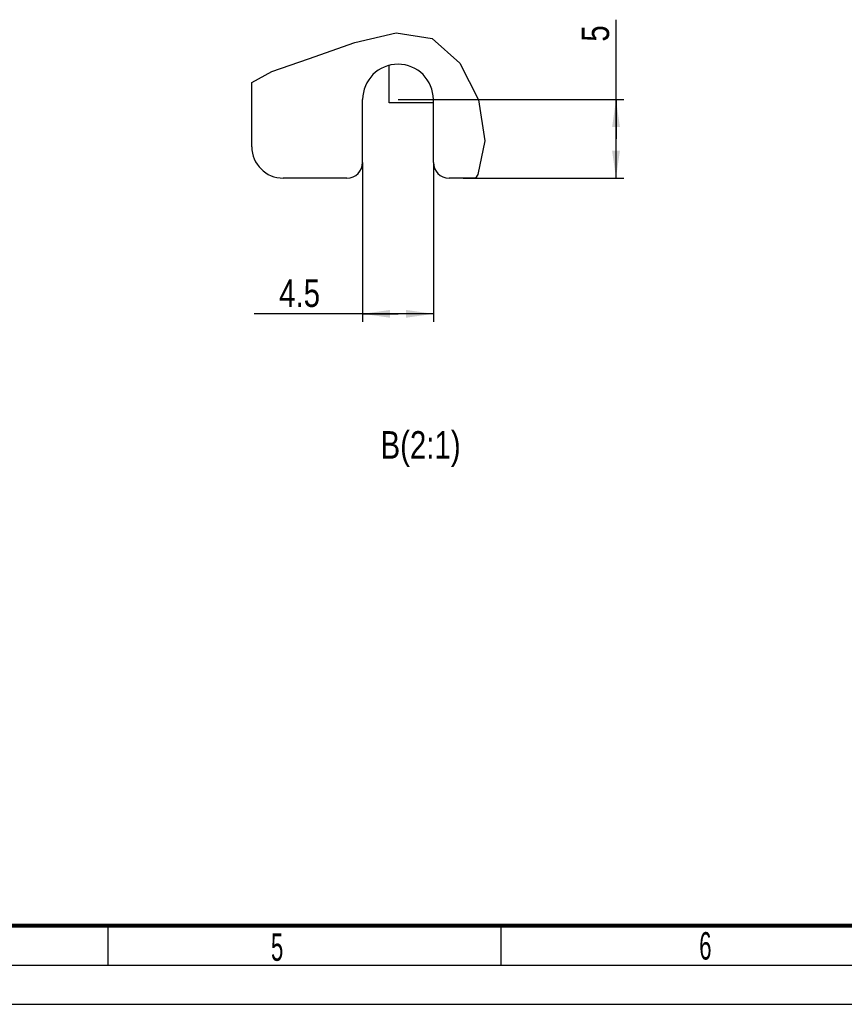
# Model space of a CAD drawing. Header units: millimetres. Extents: x 0 to 841, y 0 to 594.
# Tile 2 of 116: x 214 to 319, y 0 to 125. Entities that reach past the tile are written whole.
import ezdxf

# ---------------------------------------------------------------- set-up
doc = ezdxf.new("R2010")
doc.units = ezdxf.units.MM
doc.header["$LTSCALE"] = 46.255
doc.layers.get('0').update_dxf_attribs({"linetype": 'CONTINUOUS'})
doc.layers.add('ROUNDS', color=7, linetype='CONTINUOUS')
doc.styles.get("Standard").update_dxf_attribs({"font": 'txt', "width": 0.8})
doc.styles.add('TEXTSTYLE_2', font='txt', dxfattribs={"width": 0.6})
doc.dimstyles.new('DIMSTYLE_4', dxfattribs={"dimtxt": 3.5, "dimasz": 3.5, "dimexe": 0.18, "dimexo": 0.0625, "dimgap": 0.09, "dimtad": 1, "dimlfac": 0.5, "dimdsep": 46, "dimtxsty": 'STANDARD', "dimblk": '_FILLED', "dimblk1": '_FILLED', "dimblk2": '_FILLED', "dimcen": 0.09, "dimclrt": 5, "dimadec": 0, "dimazin": 0, "dimtfac": 1, "dimtofl": 0, "dimtmove": 0, "dimatfit": 3, "dimldrblk": '_FILLED', "dimfxl": 1, "dimtolj": 1, "dimarcsym": 0})

# ---------------------------------------------------------------- blocks, each defined once
blk = doc.blocks.new('_FILLED')
at = {"color": 0, "linetype": 'BYBLOCK'}
blk.add_solid([(0, 0), (-1, 0.143), (-1, -0.143)], dxfattribs=at)
blk = doc.blocks.new('*D12')
at = {"color": 2, "linetype": 'CONTINUOUS'}
for p, q in [((257.88, 107.15), (257.88, 86.88)), ((266.88, 107.15), (266.88, 86.88)), ((262.38, 87.88), (244.06, 87.88)), ((257.88, 87.88), (262.38, 87.88)), ((266.88, 87.88), (262.38, 87.88))]:
    blk.add_line(p, q, dxfattribs=at)
at = {"color": 2, "linetype": 'CONTINUOUS', "xscale": 3.5, "yscale": 3.5, "zscale": 3.5, "rotation": 180}
blk.add_blockref('_FILLED', (257.88, 87.88), dxfattribs=at)
at = {"color": 2, "linetype": 'CONTINUOUS', "xscale": 3.5, "yscale": 3.5, "zscale": 3.5}
blk.add_blockref('_FILLED', (266.88, 87.88), dxfattribs=at)
at = {"color": 5, "linetype": 'CONTINUOUS', "insert": (252.46, 92.26), "char_height": 3.5, "width": 8.4, "attachment_point": 3, "line_spacing_factor": 0.9}
blk.add_mtext('4.5', dxfattribs=at)
blk = doc.blocks.new('*D13')
at = {"color": 2, "linetype": 'CONTINUOUS'}
for p, q in [((290.12, 110.15), (290.12, 125.32)), ((262.38, 115.15), (291.12, 115.15)), ((290.12, 115.15), (290.12, 110.15)), ((290.12, 105.15), (290.12, 110.15)), ((270.69, 105.15), (291.12, 105.15))]:
    blk.add_line(p, q, dxfattribs=at)
at = {"color": 2, "linetype": 'CONTINUOUS', "xscale": 3.5, "yscale": 3.5, "zscale": 3.5}
for p, rotation in [((290.12, 115.15), 90), ((290.12, 105.15), 270)]:
    blk.add_blockref('_FILLED', p, dxfattribs=dict(at, rotation=rotation))
at = {"color": 5, "linetype": 'CONTINUOUS', "insert": (285.74, 122.52), "char_height": 3.5, "width": 2.8, "attachment_point": 1, "rotation": 90, "line_spacing_factor": 0.9}
blk.add_mtext('5', dxfattribs=at)

msp = doc.modelspace()

# ---------------------------------------------------------------- linework, layer by layer
at = {"color": 2, "linetype": 'CONTINUOUS'}
for p, q in [((256.8697, 122.4256), (262.144, 123.6655)), ((262.144, 123.6655), (266.7448, 122.9051)), ((266.7448, 122.9051), (270.2417, 119.7935)), ((250.9861, 120.3398), (256.8697, 122.4256)), ((246.3245, 118.7124), (250.9861, 120.3398)), ((270.2417, 119.7935), (272.6333, 115.1011)), ((243.7786, 117.3449), (246.3245, 118.7124)), ((272.6333, 115.1011), (273.4331, 109.895)), ((273.4331, 109.895), (272.526, 105.6246)), ((272.526, 105.6246), (272.2363, 105.1504)), ((15, 5), (836, 5))]:
    msp.add_line(p, q, dxfattribs=at)
at = {"color": 7, "linetype": 'CONTINUOUS'}
for p, q in [((261.2586, 114.7504), (261.2586, 119.473)), ((266.8786, 114.7504), (261.2586, 114.7504)), ((225.5, 5), (225.5, 10)), ((275.5, 5), (275.5, 10)), ((0, 0), (841, 0))]:
    msp.add_line(p, q, dxfattribs=at)
at = {"color": 7, "linetype": 'CONTINUOUS', "const_width": 0.5}
msp.add_lwpolyline([(20, 10), (831, 10)], dxfattribs=at)
at = {"color": 7, "linetype": 'CONTINUOUS'}
msp.add_arc((262.3786, 115.1504), 4.5, 0, 180, dxfattribs=at)
at = {"layer": 'ROUNDS', "color": 7, "linetype": 'CONTINUOUS'}
for p, q in [((243.7786, 109.1504), (243.7786, 117.3449)), ((257.8786, 107.1504), (257.8786, 115.1504)), ((266.8786, 107.1504), (266.8786, 115.1504)), ((255.8786, 105.1504), (247.7786, 105.1504)), ((272.2363, 105.1504), (268.8786, 105.1504))]:
    msp.add_line(p, q, dxfattribs=at)
for centre, radius, start, end in [((247.7786, 109.1504), 4, 180, 270), ((255.8786, 107.1504), 2, 270, 360), ((268.8786, 107.1504), 2, 180, 270)]:
    msp.add_arc(centre, radius, start, end, dxfattribs=at)

# ---------------------------------------------------------------- texts
at = {"color": 5, "linetype": 'CONTINUOUS', "insert": (270.3489, 72.9512), "char_height": 3.5, "width": 16.8, "attachment_point": 3, "line_spacing_factor": 0.9}
msp.add_mtext('B(2:1)', dxfattribs=at)
at = {"color": 5, "linetype": 'CONTINUOUS', "char_height": 3.5, "width": 2.1, "attachment_point": 1, "line_spacing_factor": 0.9, "style": 'TEXTSTYLE_2'}
for s, insert in [('5', (246.2182, 9.0363)), ('6', (300.7102, 9.1919))]:
    msp.add_mtext(s, dxfattribs=dict(at, insert=insert))

# ---------------------------------------------------------------- dimensions: what is measured, and where the dimension line sits
at = {"color": 2, "linetype": 'CONTINUOUS'}
dim = msp.add_linear_dim(base=(290.1173, 115.1504), p1=(270.6894, 105.1504), p2=(262.3786, 115.1504), angle=90, dimstyle='DIMSTYLE_4', dxfattribs=at)
dim.commit()
dim.dimension.update_dxf_attribs({"geometry": '*D13', "text_midpoint": (287.4923, 123.9186), "dimtype": 160})
dim = msp.add_linear_dim(base=(266.8786, 87.8802), p1=(257.8786, 107.1504), p2=(266.8786, 107.1504), dimstyle='DIMSTYLE_4', dxfattribs=at)
dim.commit()
dim.dimension.update_dxf_attribs({"geometry": '*D12', "text_midpoint": (239.8622, 90.5052), "dimtype": 160})

doc.saveas('drawing.dxf')
